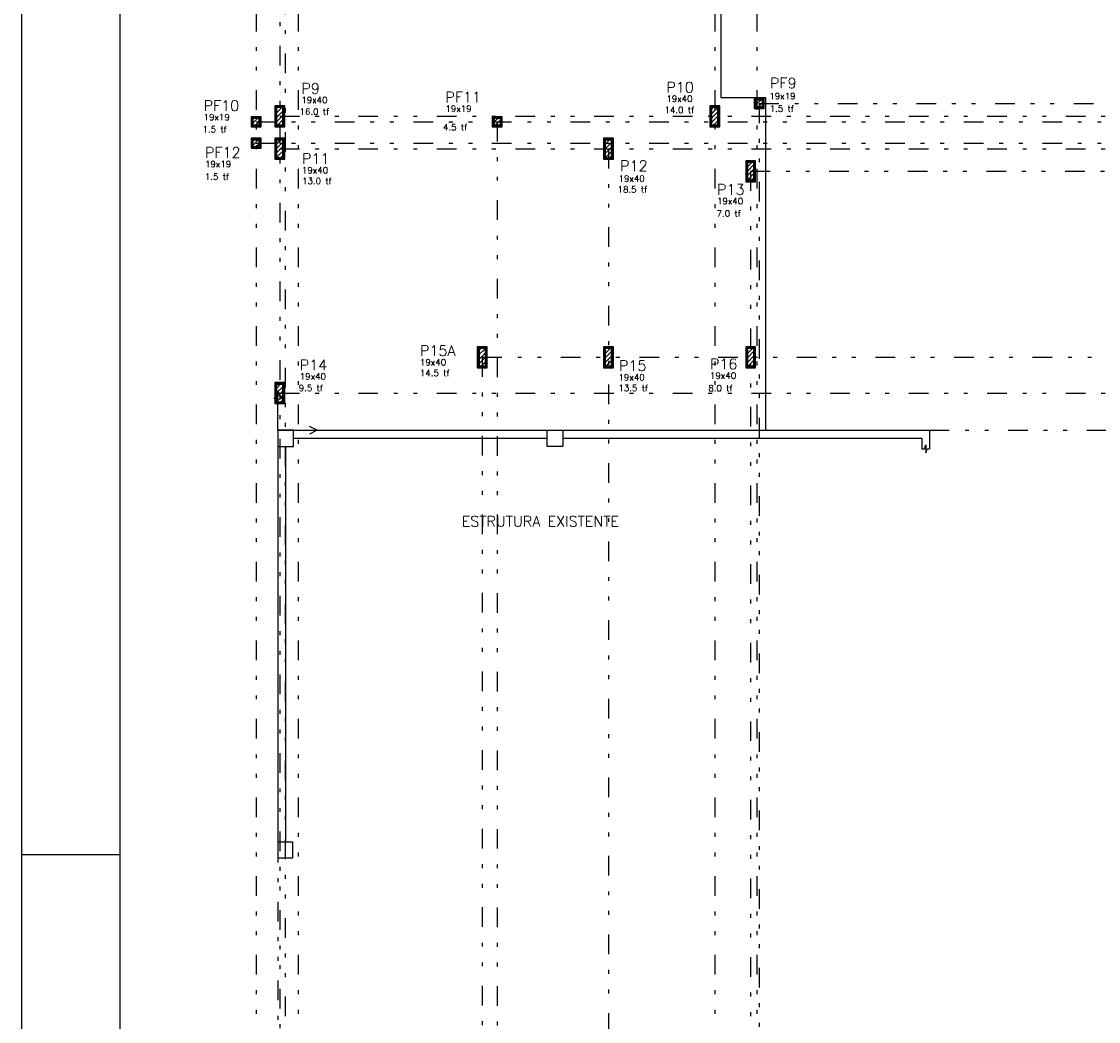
# Model space of a CAD drawing. Extents: x 0 to 116, y 0 to 84.
# Tile 2 of 22: x 0 to 27, y 25 to 51. Entities that reach past the tile are written whole.
import ezdxf

# ---------------------------------------------------------------- set-up
doc = ezdxf.new("R2010")
doc.units = 0
doc.linetypes.add('ESTILO_TQS_0004', pattern=[2, 0.5, -0.4, 0.1, -0.4, 0.1, -0.5])
for name, color, linetype in [('1', 7, 'CONTINUOUS'), ('12', 12, 'CONTINUOUS'), ('2', 2, 'CONTINUOUS'), ('5', 3, 'CONTINUOUS')]:
    doc.layers.add(name, color=color, linetype=linetype)
doc.styles.get("Standard").update_dxf_attribs({"font": 'ROMANS.SHX'})

msp = doc.modelspace()

# ---------------------------------------------------------------- linework, layer by layer
at = {"layer": '1', "linetype": 'CONTINUOUS'}
for p, q in [((0, 84.099998), (0, 0)), ((17.787761, 55.612994), (17.787761, 48.966327)), ((17.787761, 48.966327), (18.921093, 48.966327)), ((18.641093, 48.735558), (18.845196, 48.939661)), ((18.641093, 48.848695), (18.732059, 48.939661)), ((18.705, 48.686327), (18.894427, 48.875754)), ((18.76776, 48.812994), (18.76776, 48.812994)), ((18.921093, 48.966327), (18.921093, 40.492887)), ((6.441093, 48.528089), (6.665894, 48.752889)), ((6.441093, 48.641226), (6.552757, 48.752889)), ((6.441093, 48.414952), (6.694427, 48.668285)), ((6.441093, 48.301815), (6.694427, 48.555148)), ((17.507761, 48.507322), (17.753328, 48.752889)), ((17.507761, 48.620459), (17.640191, 48.752889)), ((17.507761, 48.733596), (17.527054, 48.752889)), ((17.507761, 48.394185), (17.761094, 48.647518)), ((17.507761, 48.281048), (17.761094, 48.534381)), ((18.818137, 48.686327), (18.894427, 48.762617)), ((5.841093, 48.2675), (6.046483, 48.472889)), ((5.841093, 48.380637), (5.933345, 48.472889)), ((5.906286, 48.219556), (6.094427, 48.407696)), ((5.96776, 48.346223), (5.96776, 48.346223)), ((6.019423, 48.219556), (6.094427, 48.294559)), ((6.471972, 48.219556), (6.694427, 48.442011)), ((6.56776, 48.486223), (6.56776, 48.486223)), ((6.585109, 48.219556), (6.694427, 48.328874)), ((11.974427, 48.291431), (12.155993, 48.472997)), ((11.974427, 48.404568), (12.042856, 48.472997)), ((12.015796, 48.219664), (12.22776, 48.431628)), ((12.101094, 48.34633), (12.101094, 48.34633)), ((12.128933, 48.219664), (12.22776, 48.31849)), ((17.559406, 48.219556), (17.761094, 48.421244)), ((17.634427, 48.486223), (17.634427, 48.486223)), ((17.672543, 48.219556), (17.761094, 48.308107)), ((5.841093, 47.701815), (6.065499, 47.92622)), ((5.841093, 47.814952), (5.952361, 47.92622)), ((5.925302, 47.672887), (6.094427, 47.842011)), ((5.96776, 47.799553), (5.96776, 47.799553)), ((6.038439, 47.672887), (6.094427, 47.728874)), ((6.441093, 47.736129), (6.631184, 47.92622)), ((6.441093, 47.849266), (6.518047, 47.92622)), ((6.441093, 47.622992), (6.694427, 47.876326)), ((6.441093, 47.509855), (6.694427, 47.763189)), ((14.801093, 47.723985), (15.003328, 47.92622)), ((14.801093, 47.837122), (14.890191, 47.92622)), ((14.801093, 47.610848), (15.054427, 47.864181)), ((14.801093, 47.497711), (15.054427, 47.751044)), ((6.441093, 47.396718), (6.694427, 47.650051)), ((6.550399, 47.392887), (6.694427, 47.536914)), ((6.56776, 47.659553), (6.56776, 47.659553)), ((6.663536, 47.392887), (6.694427, 47.423777)), ((14.809406, 47.392887), (15.054427, 47.637907)), ((14.922543, 47.392887), (15.054427, 47.52477)), ((14.92776, 47.659553), (14.92776, 47.659553)), ((15.03568, 47.392887), (15.054427, 47.411633)), ((18.421093, 47.157913), (18.616067, 47.352887)), ((18.421093, 47.27105), (18.50293, 47.352887)), ((18.421093, 47.044776), (18.674427, 47.298109)), ((18.421093, 46.931639), (18.674427, 47.184972)), ((18.422145, 46.819553), (18.674427, 47.071835)), ((18.535282, 46.819553), (18.674427, 46.958698)), ((18.54776, 47.08622), (18.54776, 47.08622)), ((18.648419, 46.819553), (18.674427, 46.845561)), ((11.594427, 42.367714), (11.846266, 42.619553)), ((11.594427, 42.480851), (11.733129, 42.619553)), ((11.594427, 42.593988), (11.619992, 42.619553)), ((11.594427, 42.254577), (11.84776, 42.50791)), ((14.801093, 42.406542), (15.014105, 42.619553)), ((14.801093, 42.519679), (14.900968, 42.619553)), ((14.801093, 42.293405), (15.054427, 42.546738)), ((18.421093, 42.406155), (18.634491, 42.619553)), ((18.421093, 42.519292), (18.521354, 42.619553)), ((18.421093, 42.293018), (18.674427, 42.546352)), ((11.594427, 42.14144), (11.84776, 42.394773)), ((11.652344, 42.08622), (11.84776, 42.281636)), ((11.721093, 42.352887), (11.721093, 42.352887)), ((14.801093, 42.180268), (15.054427, 42.433601)), ((14.820183, 42.08622), (15.054427, 42.320464)), ((14.92776, 42.352887), (14.92776, 42.352887)), ((14.93332, 42.08622), (15.054427, 42.207327)), ((18.421093, 42.179881), (18.674427, 42.433215)), ((18.440569, 42.08622), (18.674427, 42.320077)), ((18.54776, 42.352887), (18.54776, 42.352887)), ((18.553706, 42.08622), (18.674427, 42.20694)), ((11.765481, 42.08622), (11.84776, 42.168499)), ((15.046457, 42.08622), (15.054427, 42.09419)), ((18.666843, 42.08622), (18.674427, 42.093803)), ((6.441093, 41.51359), (6.633724, 41.70622)), ((6.441093, 41.626727), (6.520587, 41.70622)), ((6.441093, 41.400453), (6.694427, 41.653786)), ((6.521093, 41.492887), (6.421093, 41.292887)), ((6.521093, 41.492887), (6.421093, 41.292887)), ((6.441093, 41.287316), (6.694427, 41.540649)), ((6.441093, 41.174178), (6.694427, 41.427512)), ((6.521093, 40.492887), (6.521093, 41.492887)), ((6.521093, 41.492887), (6.621093, 41.292887)), ((6.521093, 40.492887), (6.521093, 41.492887)), ((6.521093, 41.492887), (6.621093, 41.292887)), ((6.56776, 41.439553), (6.56776, 41.439553)), ((6.552939, 41.172887), (6.694427, 41.314375)), ((6.666076, 41.172887), (6.694427, 41.201238)), ((7.521093, 40.492887), (7.321093, 40.592887)), ((7.521093, 40.492887), (7.321093, 40.592887)), ((6.521093, 40.492887), (7.521093, 40.492887)), ((6.521093, 40.492887), (7.521093, 40.492887)), ((6.521093, 40.492887), (6.521093, 40.079664)), ((6.921093, 40.492887), (6.521093, 40.492887)), ((6.921093, 40.492887), (13.36776, 40.492887)), ((6.921093, 40.079664), (6.921093, 40.492887)), ((6.921093, 40.292887), (13.36776, 40.292887)), ((7.521093, 40.492887), (7.321093, 40.392887)), ((7.521093, 40.492887), (7.321093, 40.392887)), ((13.36776, 40.492887), (13.76776, 40.492887)), ((13.36776, 40.079664), (13.36776, 40.492887)), ((13.76776, 40.492887), (23.101093, 40.492887)), ((13.76776, 40.492887), (13.76776, 40.079664)), ((13.76776, 40.292887), (22.901093, 40.292887)), ((22.901093, 40.292887), (22.901093, 40.019221)), ((23.101093, 40.492887), (23.101093, 40.019221)), ((6.521093, 40.079664), (6.921093, 40.079664)), ((6.521093, 40.079664), (6.521093, 29.612997)), ((6.721093, 30.012997), (6.721093, 40.079664)), ((13.76776, 40.079664), (13.36776, 40.079664)), ((6.901093, 30.012997), (6.521093, 30.012997)), ((6.901093, 29.612997), (6.901093, 30.012997)), ((0, 29.700001), (2.5, 29.700001)), ((6.521093, 29.612997), (6.901093, 29.612997))]:
    msp.add_line(p, q, dxfattribs=at)
for points in [[(18.641093, 48.686327), (18.894427, 48.686327), (18.894427, 48.939661), (18.641093, 48.939661), (18.641093, 48.686327)], [(18.664093, 48.709327), (18.871427, 48.709327), (18.871427, 48.916661), (18.664093, 48.916661), (18.664093, 48.709327)], [(18.687093, 48.732327), (18.848427, 48.732327), (18.848427, 48.893661), (18.687093, 48.893661), (18.687093, 48.732327)], [(6.441093, 48.219556), (6.694427, 48.219556), (6.694427, 48.752889), (6.441093, 48.752889), (6.441093, 48.219556)], [(6.464093, 48.242556), (6.671427, 48.242556), (6.671427, 48.729889), (6.464093, 48.729889), (6.464093, 48.242556)], [(6.487093, 48.265556), (6.648427, 48.265556), (6.648427, 48.706889), (6.487093, 48.706889), (6.487093, 48.265556)], [(17.507761, 48.219556), (17.761094, 48.219556), (17.761094, 48.752889), (17.507761, 48.752889), (17.507761, 48.219556)], [(17.530761, 48.242556), (17.738094, 48.242556), (17.738094, 48.729889), (17.530761, 48.729889), (17.530761, 48.242556)], [(17.553761, 48.265556), (17.715094, 48.265556), (17.715094, 48.706889), (17.553761, 48.706889), (17.553761, 48.265556)], [(5.841093, 48.219556), (6.094427, 48.219556), (6.094427, 48.472889), (5.841093, 48.472889), (5.841093, 48.219556)], [(5.864093, 48.242556), (6.071427, 48.242556), (6.071427, 48.449889), (5.864093, 48.449889), (5.864093, 48.242556)], [(5.887093, 48.265556), (6.048427, 48.265556), (6.048427, 48.426889), (5.887093, 48.426889), (5.887093, 48.265556)], [(11.974427, 48.219664), (12.22776, 48.219664), (12.22776, 48.472997), (11.974427, 48.472997), (11.974427, 48.219664)], [(11.997427, 48.242664), (12.20476, 48.242664), (12.20476, 48.449997), (11.997427, 48.449997), (11.997427, 48.242664)], [(12.020427, 48.265664), (12.18176, 48.265664), (12.18176, 48.426997), (12.020427, 48.426997), (12.020427, 48.265664)], [(5.841093, 47.672887), (6.094427, 47.672887), (6.094427, 47.92622), (5.841093, 47.92622), (5.841093, 47.672887)], [(5.864093, 47.695887), (6.071427, 47.695887), (6.071427, 47.90322), (5.864093, 47.90322), (5.864093, 47.695887)], [(5.887093, 47.718887), (6.048427, 47.718887), (6.048427, 47.88022), (5.887093, 47.88022), (5.887093, 47.718887)], [(6.441093, 47.392887), (6.694427, 47.392887), (6.694427, 47.92622), (6.441093, 47.92622), (6.441093, 47.392887)], [(6.464093, 47.415887), (6.671427, 47.415887), (6.671427, 47.90322), (6.464093, 47.90322), (6.464093, 47.415887)], [(6.487093, 47.438887), (6.648427, 47.438887), (6.648427, 47.88022), (6.487093, 47.88022), (6.487093, 47.438887)], [(14.801093, 47.392887), (15.054427, 47.392887), (15.054427, 47.92622), (14.801093, 47.92622), (14.801093, 47.392887)], [(14.824093, 47.415887), (15.031427, 47.415887), (15.031427, 47.90322), (14.824093, 47.90322), (14.824093, 47.415887)], [(14.847093, 47.438887), (15.008427, 47.438887), (15.008427, 47.88022), (14.847093, 47.88022), (14.847093, 47.438887)], [(18.421093, 46.819553), (18.674427, 46.819553), (18.674427, 47.352887), (18.421093, 47.352887), (18.421093, 46.819553)], [(18.444093, 46.842553), (18.651427, 46.842553), (18.651427, 47.329887), (18.444093, 47.329887), (18.444093, 46.842553)], [(18.467093, 46.865553), (18.628427, 46.865553), (18.628427, 47.306887), (18.467093, 47.306887), (18.467093, 46.865553)], [(11.594427, 42.08622), (11.84776, 42.08622), (11.84776, 42.619553), (11.594427, 42.619553), (11.594427, 42.08622)], [(11.617427, 42.10922), (11.82476, 42.10922), (11.82476, 42.596553), (11.617427, 42.596553), (11.617427, 42.10922)], [(11.640427, 42.13222), (11.80176, 42.13222), (11.80176, 42.573553), (11.640427, 42.573553), (11.640427, 42.13222)], [(14.801093, 42.08622), (15.054427, 42.08622), (15.054427, 42.619553), (14.801093, 42.619553), (14.801093, 42.08622)], [(14.824093, 42.10922), (15.031427, 42.10922), (15.031427, 42.596553), (14.824093, 42.596553), (14.824093, 42.10922)], [(14.847093, 42.13222), (15.008427, 42.13222), (15.008427, 42.573553), (14.847093, 42.573553), (14.847093, 42.13222)], [(18.421093, 42.08622), (18.674427, 42.08622), (18.674427, 42.619553), (18.421093, 42.619553), (18.421093, 42.08622)], [(18.444093, 42.10922), (18.651427, 42.10922), (18.651427, 42.596553), (18.444093, 42.596553), (18.444093, 42.10922)], [(18.467093, 42.13222), (18.628427, 42.13222), (18.628427, 42.573553), (18.467093, 42.573553), (18.467093, 42.13222)], [(6.441093, 41.172887), (6.694427, 41.172887), (6.694427, 41.70622), (6.441093, 41.70622), (6.441093, 41.172887)], [(6.464093, 41.195887), (6.671427, 41.195887), (6.671427, 41.68322), (6.464093, 41.68322), (6.464093, 41.195887)], [(6.487093, 41.218887), (6.648427, 41.218887), (6.648427, 41.66022), (6.487093, 41.66022), (6.487093, 41.218887)], [(22.901093, 40.019221), (22.96776, 40.019221), (23.001093, 40.119221), (23.001093, 39.919221), (23.034427, 40.019221), (23.101093, 40.019221)]]:
    msp.add_lwpolyline(points, dxfattribs=at)
at = {"layer": '12', "linetype": 'CONTINUOUS'}
msp.add_lwpolyline([(2.5, 1), (115, 1), (115, 83.099998), (2.5, 83.099998), (2.5, 1)], dxfattribs=at)
at = {"layer": '2', "linetype": 'ESTILO_TQS_0004'}
for p, q in [((5.96776, 81.146327), (5.96776, 7.344214)), ((7.034427, 81.146327), (7.034427, 7.344214)), ((17.634427, 81.146327), (17.634427, 7.344214)), ((18.701094, 81.146327), (18.701094, 7.344214)), ((6.70776, 80.079661), (6.70776, 7.344214)), ((6.56776, 72.279553), (6.56776, 7.344214)), ((18.76776, 48.812994), (45.564084, 48.812994)), ((18.76776, 48.812994), (18.76776, 7.344214)), ((5.96776, 48.34633), (45.564084, 48.34633)), ((6.56776, 48.486223), (45.564084, 48.486223)), ((12.101094, 48.34633), (12.101094, 7.344214)), ((5.96776, 47.799553), (45.633153, 47.799553)), ((6.56776, 47.659553), (45.564084, 47.659553)), ((14.92776, 47.659553), (14.92776, 7.344214)), ((18.54776, 47.08622), (45.564084, 47.08622)), ((18.54776, 47.08622), (18.54776, 7.344214)), ((11.721093, 42.352887), (45.577383, 42.352887)), ((11.721093, 42.352887), (11.721093, 7.344214)), ((6.56776, 41.439553), (45.564084, 41.439553)), ((6.521093, 40.492887), (6.521093, 7.344214)), ((23.101093, 40.492887), (45.633153, 40.492887))]:
    msp.add_line(p, q, dxfattribs=at)

# ---------------------------------------------------------------- texts
at = {"layer": '1', "linetype": 'CONTINUOUS'}
for s, p in [('19x19', (19.023842, 48.917157)), ('19x40', (7.120111, 48.818402)), ('19x40', (16.404622, 48.849443)), ('1.5 tf', (19.033776, 48.600157)), ('19x19', (4.632957, 48.381881)), ('16.0 tf', (7.073518, 48.523122)), ('19x19', (10.784316, 48.597039)), ('14.0 tf', (16.358058, 48.564919)), ('1.5 tf', (4.605788, 48.075991)), ('4.5 tf', (10.724625, 48.127823)), ('19x19', (4.667951, 47.188107)), ('19x40', (7.134187, 47.031863)), ('1.5 tf', (4.66466, 46.867209)), ('13.0 tf', (7.13858, 46.75681)), ('19x40', (15.18776, 46.819553)), ('18.5 tf', (15.164896, 46.542224)), ('19x40', (17.694043, 46.24622)), ('7.0 tf', (17.682387, 45.930993)), ('19x40', (10.136756, 42.144612)), ('19x40', (7.079106, 41.783043)), ('14.5 tf', (10.136592, 41.872422)), ('19x40', (15.186066, 41.761863)), ('19x40', (17.513305, 41.805742)), ('9.5 tf', (7.054366, 41.48948)), ('13.5 tf', (15.18577, 41.488386)), ('8.0 tf', (17.472569, 41.485017))]:
    msp.add_text(s, height=0.16, dxfattribs=at).set_placement(p)
at = {"layer": '5', "linetype": 'CONTINUOUS'}
for s, p in [('P9', (7.120111, 49.058402)), ('P10', (16.404622, 49.089443)), ('PF9', (19.041572, 49.196162)), ('PF11', (10.784316, 48.837039)), ('PF10', (4.632957, 48.621881)), ('PF12', (4.667951, 47.428107)), ('P11', (7.134187, 47.271863)), ('P12', (15.228393, 47.090028)), ('P13', (17.694043, 46.48622)), ('P15A', (10.136756, 42.384612)), ('P14', (7.079106, 42.023043)), ('P15', (15.198997, 42.005713)), ('P16', (17.513305, 42.045742)), ('ESTRUTURA EXISTENTE', (11.198479, 38.041437))]:
    msp.add_text(s, height=0.266667, dxfattribs=at).set_placement(p)

doc.saveas('drawing.dxf')
